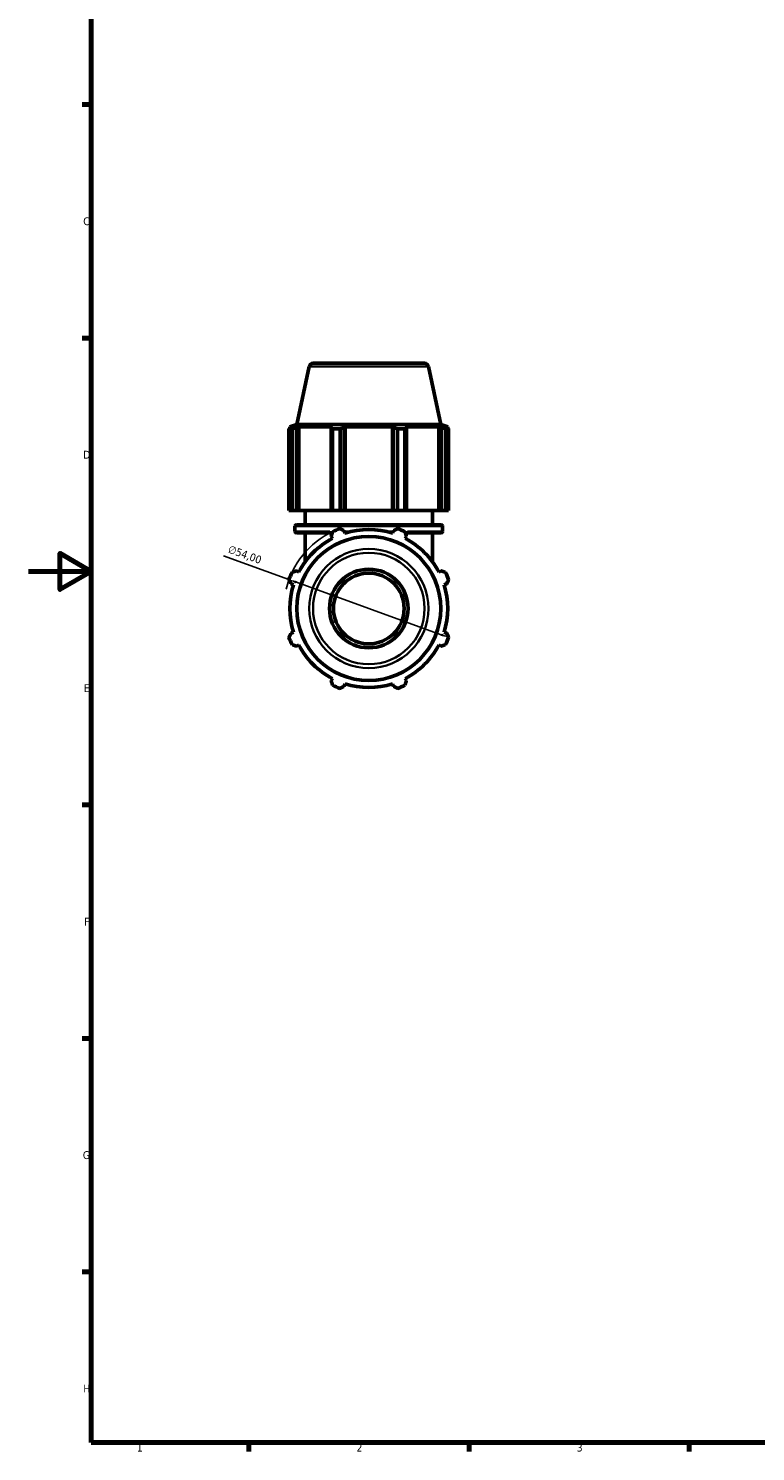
# Model space of a CAD drawing. Header units: millimetres. Extents: x 0 to 914, y 0 to 939.
# Tile 1 of 6: x 0 to 231, y 17 to 470. Entities that reach past the tile are written whole.
import ezdxf

# ---------------------------------------------------------------- set-up
doc = ezdxf.new("R2010")
doc.units = ezdxf.units.MM
for name, color, linetype, lineweight in [('Border (ISO)', 7, 'Continuous', 70), ('Dimension (ISO)', 7, 'Continuous', 25), ('Visible (ISO)', 7, 'Continuous', 50), ('Visible Narrow (ISO)', 7, 'Continuous', 35)]:
    doc.layers.add(name, color=color, linetype=linetype, lineweight=lineweight)
doc.styles.add('Note Text (ISO)', font='tahoma.ttf')
doc.dimstyles.new('Default (ISO)', dxfattribs={"dimtxt": 2.5, "dimasz": 2.5, "dimexe": 3.175, "dimexo": 0, "dimgap": 0.762, "dimtad": 1, "dimrnd": 1e-08, "dimzin": 0, "dimtxsty": 'Note Text (ISO)', "dimcen": 0.09, "dimdle": 10, "dimclrd": 256, "dimclre": 256, "dimclrt": 232, "dimazin": 0, "dimtfac": 1.40208, "dimtmove": 0, "dimatfit": 3, "dimfxl": 1, "dimtolj": 1, "dimtzin": 0, "dimlwd": -1, "dimlwe": -1, "dimarcsym": 0})

# ---------------------------------------------------------------- blocks, each defined once
blk = doc.blocks.new('Borders Default Border')
at = {"layer": 'Border (ISO)'}
for p, q in [((20, 445.5), (17.1, 445.5)), ((20, 371.25), (17.1, 371.25)), ((20, 222.75), (17.1, 222.75)), ((20, 148.5), (17.1, 148.5)), ((20, 74.25), (17.1, 74.25)), ((70.08, 20), (70.08, 17.1)), ((140.17, 20), (140.17, 17.1)), ((210.25, 20), (210.25, 17.1))]:
    blk.add_line(p, q, dxfattribs=at)
at = {"layer": 'Border (ISO)', "flags": 128}
for points in [[(20, 20), (20, 574), (821, 574), (821, 20), (20, 20)], [(0, 297), (20, 297), (10, 302.77), (10, 291.23), (20, 297)]]:
    blk.add_lwpolyline(points, dxfattribs=at)
at = {"layer": 'Border (ISO)', "color": 232, "true_color": 0xca0064, "char_height": 2.5, "attachment_point": 7, "style": 'Note Text (ISO)'}
for s, insert in [('C', (17.43, 407.08)), ('D', (17.43, 332.88)), ('E', (17.64, 258.63)), ('F', (17.7, 184.38)), ('G', (17.31, 110.08)), ('H', (17.44, 35.88)), ('1', (34.48, 17.1)), ('2', (104.37, 17.1)), ('3', (174.43, 17.05))]:
    blk.add_mtext(s, dxfattribs=dict(at, insert=insert))
blk = doc.blocks.new('*D14')
at = {"layer": 'Defpoints', "color": 0, "transparency": 16777216}
for p in [(82.89, 294.41), (133.67, 276.03)]:
    blk.add_point(p, dxfattribs=at)
at = {"layer": 'Dimension (ISO)', "transparency": 16777216}
for p, q in [((82.89, 294.41), (62.03, 301.97)), ((131.32, 276.88), (85.25, 293.56))]:
    blk.add_line(p, q, dxfattribs=at)
blk.add_arc((108.28, 285.22), 27, 115.208, 166.8317, dxfattribs=at)
for points in [[(85.39, 293.95), (85.1, 293.17), (82.89, 294.41)], [(131.46, 277.27), (131.18, 276.49), (133.67, 276.03)]]:
    blk.add_solid(points, dxfattribs=at)
at = {"layer": 'Dimension (ISO)', "color": 232, "true_color": 0xca0064, "transparency": 16777216, "insert": (64.1, 305.45), "char_height": 2.5, "attachment_point": 1, "rotation": 340.0941, "style": 'Note Text (ISO)'}
blk.add_mtext('\\A1;∅54,00', dxfattribs=at)

msp = doc.modelspace()

# ---------------------------------------------------------------- linework, layer by layer
at = {"layer": 'Visible (ISO)'}
for p, q in [((89.321, 362.229), (85.387, 343.719)), ((90.544, 363.219), (126.019, 363.219)), ((127.242, 362.229), (131.176, 343.719)), ((83.853, 342.386), (82.876, 342.386)), ((82.876, 316.419), (82.876, 342.386)), ((85.387, 343.719), (83.171, 343)), ((84.334, 343), (83.171, 343)), ((83.171, 342.539), (83.171, 343)), ((84.334, 343), (83.561, 342.737)), ((83.853, 342.386), (83.853, 316.419)), ((85.29, 342.737), (86.009, 343)), ((85.29, 316.419), (85.29, 342.737)), ((131.176, 343.719), (85.387, 343.719)), ((86.009, 316.419), (86.009, 343)), ((96.687, 343), (86.009, 343)), ((96.687, 343), (96.313, 342.737)), ((96.313, 342.737), (96.313, 316.419)), ((99.139, 342.386), (96.782, 342.386)), ((96.782, 316.419), (96.782, 342.386)), ((99.139, 342.386), (99.139, 316.419)), ((100.487, 342.737), (100.731, 343)), ((100.487, 316.419), (100.487, 342.737)), ((100.731, 316.419), (100.731, 343)), ((115.832, 343), (100.731, 343)), ((115.832, 316.419), (115.832, 343)), ((115.832, 343), (116.076, 342.737)), ((116.076, 342.737), (116.076, 316.419)), ((119.781, 342.386), (117.424, 342.386)), ((117.424, 316.419), (117.424, 342.386)), ((119.781, 342.386), (119.781, 316.419)), ((120.25, 342.737), (119.876, 343)), ((130.554, 343), (119.876, 343)), ((120.25, 316.419), (120.25, 342.737)), ((130.554, 316.419), (130.554, 343)), ((130.554, 343), (131.273, 342.737)), ((131.176, 343.719), (133.391, 343)), ((131.273, 342.737), (131.273, 316.419)), ((133.002, 342.737), (132.229, 343)), ((133.391, 343), (132.229, 343)), ((133.686, 342.386), (132.71, 342.386)), ((132.71, 316.419), (132.71, 342.386)), ((133.391, 342.539), (133.391, 343)), ((133.686, 342.386), (133.686, 316.419)), ((83.853, 316.419), (82.876, 316.419)), ((83.853, 316.419), (85.29, 316.419)), ((86.009, 316.419), (85.29, 316.419)), ((86.009, 316.419), (96.313, 316.419)), ((88.031, 311.859), (88.031, 316.419)), ((96.313, 316.419), (96.782, 316.419)), ((99.139, 316.419), (96.782, 316.419)), ((99.139, 316.419), (100.487, 316.419)), ((100.731, 316.419), (100.487, 316.419)), ((100.731, 316.419), (115.832, 316.419)), ((116.076, 316.419), (115.832, 316.419)), ((116.076, 316.419), (117.424, 316.419)), ((119.781, 316.419), (117.424, 316.419)), ((119.781, 316.419), (120.25, 316.419)), ((120.25, 316.419), (130.554, 316.419)), ((128.531, 311.859), (128.531, 316.419)), ((131.273, 316.419), (130.554, 316.419)), ((131.273, 316.419), (132.71, 316.419)), ((133.686, 316.419), (132.71, 316.419)), ((84.791, 309.759), (84.791, 311.359)), ((85.291, 311.859), (131.271, 311.859)), ((96.655, 309.259), (85.291, 309.259)), ((88.031, 300.067), (88.031, 309.259)), ((96.313, 308.211), (96.687, 307.492)), ((100.731, 309.167), (100.487, 309.94)), ((101.029, 309.259), (100.702, 309.259)), ((115.861, 309.259), (115.533, 309.259)), ((116.076, 309.94), (115.832, 309.167)), ((119.876, 307.492), (120.25, 308.211)), ((131.271, 309.259), (119.908, 309.259)), ((128.531, 300.067), (128.531, 309.259)), ((131.771, 309.759), (131.771, 311.359)), ((86.009, 296.814), (85.29, 297.188)), ((131.273, 297.188), (130.554, 296.814)), ((83.561, 293.014), (84.334, 292.77)), ((132.229, 292.77), (133.002, 293.014)), ((84.334, 277.669), (83.561, 277.425)), ((133.002, 277.425), (132.229, 277.669)), ((85.29, 273.251), (86.009, 273.625)), ((130.554, 273.625), (131.273, 273.251)), ((96.687, 262.947), (96.313, 262.228)), ((120.25, 262.228), (119.876, 262.947)), ((100.487, 260.499), (100.731, 261.272)), ((115.832, 261.272), (116.076, 260.499))]:
    msp.add_line(p, q, dxfattribs=at)
for radius in [22.895, 12.5, 11.25]:
    msp.add_circle((108.281, 285.219), radius, dxfattribs=at)
for centre, radius, start, end in [((90.544, 361.969), 1.25, 90, 168), ((126.019, 361.969), 1.25, 12, 90), ((85.291, 311.359), 0.5, 90, 180), ((85.291, 309.759), 0.5, 180, 270), ((108.281, 285.219), 27, 109.79198, 115.20802), ((108.281, 285.219), 25.11, 72.5, 107.5), ((108.281, 285.219), 27, 64.79198, 70.20802), ((131.271, 311.359), 0.5, 0, 90), ((131.271, 309.759), 0.5, 270, 0), ((108.281, 285.219), 25.11, 117.5, 152.5), ((108.281, 285.219), 25.11, 27.5, 62.5), ((108.281, 285.219), 27, 154.79198, 160.20802), ((108.281, 285.219), 27, 19.79198, 25.20802), ((108.281, 285.219), 25.11, 162.5, 197.5), ((108.281, 285.219), 25.11, 342.5, 17.5), ((108.281, 285.219), 27, 199.79198, 205.20802), ((108.281, 285.219), 25.11, 207.5, 242.5), ((108.281, 285.219), 25.11, 297.5, 332.5), ((108.281, 285.219), 27, 334.79198, 340.20802), ((108.281, 285.219), 27, 244.79198, 250.20802), ((108.281, 285.219), 25.11, 252.5, 287.5), ((108.281, 285.219), 27, 289.79198, 295.20802)]:
    msp.add_arc(centre, radius, start, end, dxfattribs=at)
for points, weights in [([(82.876, 342.386), (83.226, 342.568), (83.561, 342.737)], [1, 1.00178018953, 1.00274431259]), ([(85.29, 342.737), (84.586, 342.568), (83.853, 342.386)], [1.00274431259, 1.00178018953, 1]), ([(96.782, 342.386), (96.543, 342.568), (96.313, 342.737)], [1, 1.00178018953, 1.00274431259]), ([(100.487, 342.737), (99.827, 342.568), (99.139, 342.386)], [1.00274431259, 1.00178018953, 1]), ([(117.424, 342.386), (116.736, 342.568), (116.076, 342.737)], [1, 1.00178018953, 1.00274431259]), ([(120.25, 342.737), (120.02, 342.568), (119.781, 342.386)], [1.00274431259, 1.00178018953, 1]), ([(132.71, 342.386), (131.977, 342.568), (131.273, 342.737)], [1, 1.00178018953, 1.00274431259]), ([(133.002, 342.737), (133.337, 342.568), (133.686, 342.386)], [1.00274431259, 1.00178018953, 1]), ([(96.313, 308.211), (96.543, 308.915), (96.782, 309.648)], [1.00274431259, 1.00178018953, 1]), ([(99.139, 310.625), (99.827, 310.275), (100.487, 309.94)], [1, 1.00178018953, 1.00274431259]), ([(116.076, 309.94), (116.736, 310.275), (117.424, 310.625)], [1.00274431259, 1.00178018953, 1]), ([(119.781, 309.648), (120.02, 308.915), (120.25, 308.211)], [1, 1.00178018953, 1.00274431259]), ([(83.561, 293.014), (83.226, 293.674), (82.876, 294.362)], [1.00274431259, 1.00178018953, 1]), ([(83.853, 296.719), (84.586, 296.958), (85.29, 297.188)], [1, 1.00178018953, 1.00274431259]), ([(131.273, 297.188), (131.977, 296.958), (132.71, 296.719)], [1.00274431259, 1.00178018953, 1]), ([(133.686, 294.362), (133.337, 293.674), (133.002, 293.014)], [1, 1.00178018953, 1.00274431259]), ([(82.876, 276.077), (83.226, 276.765), (83.561, 277.425)], [1, 1.00178018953, 1.00274431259]), ([(133.002, 277.425), (133.337, 276.765), (133.686, 276.077)], [1.00274431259, 1.00178018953, 1]), ([(85.29, 273.251), (84.586, 273.481), (83.853, 273.72)], [1.00274431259, 1.00178018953, 1]), ([(132.71, 273.72), (131.977, 273.481), (131.273, 273.251)], [1, 1.00178018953, 1.00274431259]), ([(96.782, 260.791), (96.543, 261.524), (96.313, 262.228)], [1, 1.00178018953, 1.00274431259]), ([(100.487, 260.499), (99.827, 260.164), (99.139, 259.814)], [1.00274431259, 1.00178018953, 1]), ([(117.424, 259.814), (116.736, 260.164), (116.076, 260.499)], [1, 1.00178018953, 1.00274431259]), ([(120.25, 262.228), (120.02, 261.524), (119.781, 260.791)], [1.00274431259, 1.00178018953, 1])]:
    msp.add_rational_spline(points, weights, degree=2, dxfattribs=at)
at = {"layer": 'Visible Narrow (ISO)'}
for p, q in [((127.008, 362.229), (89.554, 362.229)), ((84.825, 309.759), (95.934, 309.759)), ((131.482, 311.359), (85.081, 311.359)), ((100.663, 309.759), (102.839, 309.759)), ((113.724, 309.759), (115.9, 309.759)), ((120.629, 309.759), (131.738, 309.759))]:
    msp.add_line(p, q, dxfattribs=at)
for radius in [18.96, 17.738]:
    msp.add_circle((108.281, 285.219), radius, dxfattribs=at)

# ---------------------------------------------------------------- block references
msp.add_blockref('Borders Default Border', (0, 0))

# ---------------------------------------------------------------- dimensions: what is measured, and where the dimension line sits
at = {"layer": 'Dimension (ISO)'}
dim = msp.add_diameter_dim_2p(p1=(133.668, 276.027), p2=(82.895, 294.412), dimstyle='Default (ISO)', override={"dimdec": 2, "dimlfac": 1, "dimtp": 0, "dimtm": 0, "dimtdec": 2, "dimatfit": 2}, dxfattribs=at)
dim.commit()
dim.dimension.update_dxf_attribs({"geometry": '*D14', "text_midpoint": (67.906, 299.84), "dimtype": 163})

doc.saveas('drawing.dxf')
